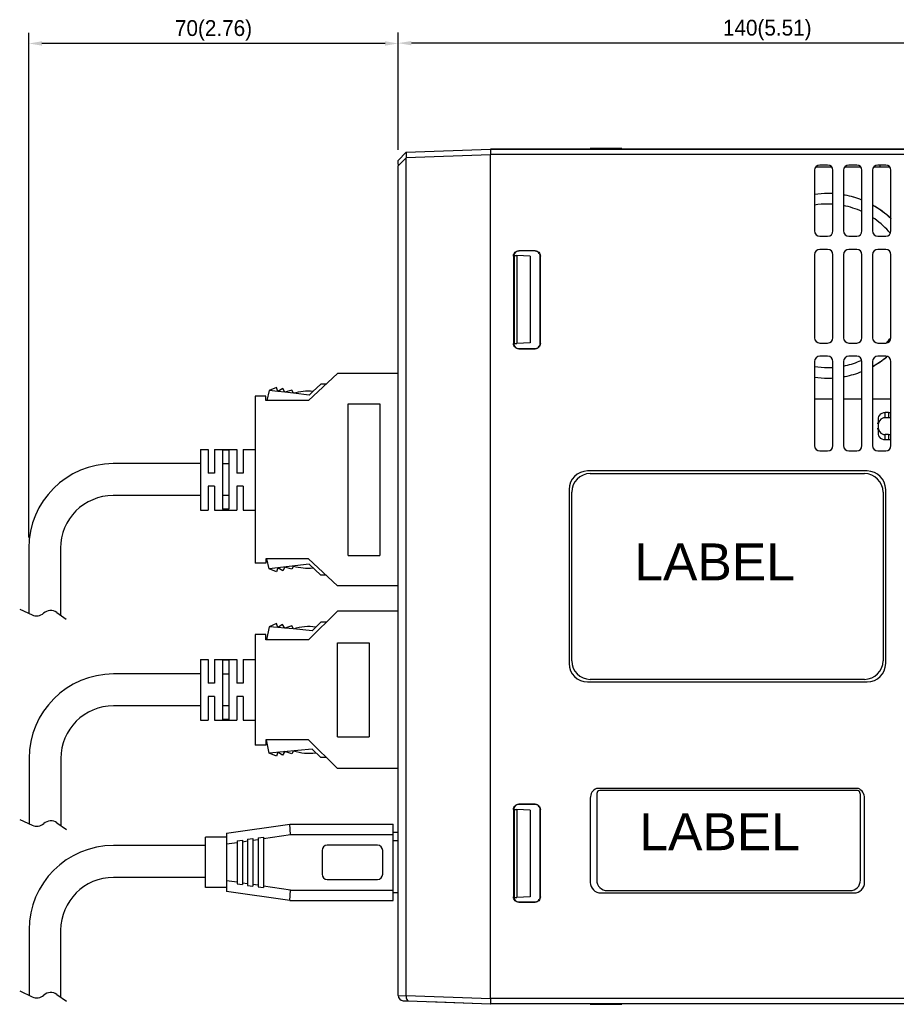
# Model space of a CAD drawing. Extents: x 101 to 1769, y -117 to 553.
# Tile 19 of 60: x 347 to 514, y 207 to 393. Entities that reach past the tile are written whole.
import ezdxf

# ---------------------------------------------------------------- set-up
doc = ezdxf.new("R2010")
doc.units = 0
doc.header["$LTSCALE"] = 23.1
doc.header["$MEASUREMENT"] = 0
doc.linetypes.add('CENTER', pattern=[0.6, 0.375, -0.075, 0.075, -0.075])
doc.layers.get('0').update_dxf_attribs({"linetype": 'CONTINUOUS'})
doc.layers.get('Defpoints').update_dxf_attribs({"linetype": 'CONTINUOUS'})
doc.layers.add('DEFAULT_1', color=7, linetype='CENTER')
doc.dimstyles.get("Standard").update_dxf_attribs({"dimtxt": 3, "dimasz": 2.5, "dimexe": 2, "dimexo": 2, "dimgap": 0.5, "dimtad": 1, "dimdec": 1, "dimzin": 0, "dimdsep": 46, "dimtxsty": 'Standard', "dimcen": 3, "dimadec": 0, "dimazin": 0, "dimtfac": 1, "dimtdec": 1, "dimtofl": 0, "dimtmove": 1, "dimatfit": 3, "dimfxl": 0, "dimtolj": 1, "dimtzin": 0, "dimarcsym": 0})

# ---------------------------------------------------------------- blocks, each defined once
blk = doc.blocks.new('*D7')
at = {"color": 0, "linetype": 'Continuous', "lineweight": -2}
for p, q in [((419.24, 368.83), (419.24, 390.89)), ((559.14, 370.99), (559.14, 390.89)), ((556.64, 388.89), (421.74, 388.89))]:
    blk.add_line(p, q, dxfattribs=at)
at = {"color": 0, "linetype": 'Continuous'}
for points in [[(421.74, 389.3), (421.74, 388.47), (419.24, 388.89)], [(556.64, 389.3), (556.64, 388.47), (559.14, 388.89)]]:
    blk.add_solid(points, dxfattribs=at)
at = {"layer": 'Defpoints', "color": 0, "linetype": 'Continuous'}
for p in [(419.24, 388.89), (559.14, 368.99), (419.24, 366.83)]:
    blk.add_point(p, dxfattribs=at)
at = {"color": 0, "linetype": 'Continuous', "insert": (489.19, 391.37), "char_height": 3, "attachment_point": 5}
blk.add_mtext('\\A1;{\\f新細明體|b0|i0|c136|p54;140(5.51)}', dxfattribs=at)
blk = doc.blocks.new('*D10')
at = {"color": 0, "lineweight": -2}
for p, q in [((349.22, 295.18), (349.22, 390.83)), ((419.24, 368.67), (419.24, 390.83)), ((416.74, 388.83), (351.72, 388.83))]:
    blk.add_line(p, q, dxfattribs=at)
at = {"color": 0}
for points in [[(351.72, 389.25), (351.72, 388.41), (349.22, 388.83)], [(416.74, 389.25), (416.74, 388.41), (419.24, 388.83)]]:
    blk.add_solid(points, dxfattribs=at)
at = {"layer": 'Defpoints', "color": 0}
for p in [(349.22, 388.83), (419.24, 366.67), (349.22, 293.18)]:
    blk.add_point(p, dxfattribs=at)
at = {"color": 0, "insert": (384.23, 391.3), "char_height": 3, "attachment_point": 5}
blk.add_mtext('\\A1;{\\f新細明體|b0|i0|c136|p54;70(2.76)}', dxfattribs=at)

msp = doc.modelspace()

# ---------------------------------------------------------------- linework, layer by layer
at = {"color": 7, "linetype": 'Continuous'}
for p, q in [((420.74, 368.23), (419.24, 366.67)), ((420.74, 368.23), (436.74, 368.78)), ((420.74, 368.23), (436.74, 368.78)), ((420.74, 368.23), (420.74, 368.23)), ((420.74, 367.23), (436.74, 367.79)), ((436.74, 368.79), (559.14, 368.79)), ((559.14, 368.79), (436.74, 368.79)), ((436.74, 368.78), (436.74, 367.79)), ((436.74, 207.78), (436.74, 367.79)), ((559.14, 367.79), (436.74, 367.79)), ((456.84, 368.89), (455.64, 368.89)), ((455.64, 368.89), (455.64, 368.79)), ((455.64, 368.89), (455.64, 368.79)), ((457.74, 368.89), (456.84, 368.89)), ((458.24, 368.89), (457.74, 368.89)), ((459.04, 368.89), (458.24, 368.89)), ((459.54, 368.89), (459.04, 368.89)), ((460.44, 368.89), (459.54, 368.89)), ((461.64, 368.89), (460.44, 368.89)), ((461.64, 368.89), (461.64, 368.79)), ((461.64, 368.89), (461.64, 368.79)), ((420.74, 367.18), (419.24, 365.63)), ((419.24, 365.96), (419.24, 366.67)), ((419.24, 365.98), (419.24, 365.63)), ((420.74, 208.34), (420.74, 367.18)), ((419.24, 208.37), (419.24, 365.63)), ((498.14, 364.79), (498.14, 353.29)), ((501.42, 365.39), (498.36, 365.39)), ((500.64, 365.79), (499.14, 365.79)), ((501.64, 353.29), (501.64, 364.79)), ((503.64, 364.79), (503.64, 353.29)), ((506.92, 365.39), (503.86, 365.39)), ((506.14, 365.79), (504.64, 365.79)), ((507.14, 353.29), (507.14, 364.79)), ((509.14, 364.79), (509.14, 353.29)), ((512.42, 365.39), (509.36, 365.39)), ((511.64, 365.79), (510.14, 365.79)), ((510.6, 365.39), (510.6, 365.79)), ((512.64, 353.29), (512.64, 364.79)), ((499.14, 352.29), (500.64, 352.29)), ((504.64, 352.29), (506.14, 352.29)), ((510.14, 352.29), (511.64, 352.29)), ((445.19, 349.53), (442.09, 349.53)), ((442.09, 349.53), (442.14, 349.49)), ((445.14, 349.49), (442.14, 349.49)), ((445.19, 349.53), (445.14, 349.49)), ((500.64, 349.79), (499.14, 349.79)), ((506.14, 349.79), (504.64, 349.79)), ((511.64, 349.79), (510.14, 349.79)), ((441.09, 348.53), (441.11, 348.73)), ((441.09, 348.53), (441.09, 331.94)), ((441.09, 348.53), (441.12, 348.51)), ((441.12, 348.51), (441.14, 348.49)), ((441.14, 348.63), (441.24, 348.63)), ((441.24, 348.63), (441.74, 348.61)), ((441.24, 348.63), (441.24, 331.94)), ((444.24, 348.52), (441.74, 348.61)), ((441.74, 348.61), (441.74, 331.96)), ((444.24, 348.52), (444.24, 332.05)), ((446.18, 348.53), (446.14, 348.49)), ((446.14, 331.98), (446.14, 348.49)), ((446.18, 331.94), (446.18, 348.53)), ((498.14, 348.79), (498.14, 333.04)), ((501.64, 333.04), (501.64, 348.79)), ((503.64, 348.79), (503.64, 333.04)), ((507.14, 333.04), (507.14, 348.79)), ((509.14, 348.79), (509.14, 333.04)), ((512.64, 333.04), (512.64, 348.79)), ((441.09, 331.94), (441.14, 331.98)), ((441.14, 331.94), (441.24, 331.94)), ((441.14, 331.94), (441.16, 331.79)), ((441.24, 331.94), (441.74, 331.96)), ((444.24, 332.05), (441.74, 331.96)), ((442.09, 330.94), (442.14, 330.99)), ((442.09, 330.94), (445.19, 330.94)), ((442.14, 330.99), (445.14, 330.99)), ((445.19, 330.94), (445.14, 330.99)), ((446.18, 331.94), (446.14, 331.98)), ((499.14, 332.04), (500.64, 332.04)), ((504.64, 332.04), (506.14, 332.04)), ((510.14, 332.04), (511.64, 332.04)), ((498.14, 328.54), (498.14, 312.59)), ((500.64, 329.54), (499.14, 329.54)), ((501.64, 312.59), (501.64, 328.54)), ((503.64, 328.54), (503.64, 312.59)), ((506.14, 329.54), (504.64, 329.54)), ((507.14, 312.59), (507.14, 328.54)), ((509.14, 328.54), (509.14, 312.59)), ((511.64, 329.54), (510.14, 329.54)), ((512.64, 312.59), (512.64, 328.54)), ((501.64, 321.39), (498.14, 321.39)), ((507.14, 321.39), (503.64, 321.39)), ((512.64, 321.39), (509.14, 321.39)), ((510.27, 317.15), (510.27, 317.84)), ((512.14, 318.89), (511.54, 318.89)), ((511.54, 317.89), (511.54, 318.89)), ((512.14, 317.89), (511.54, 317.89)), ((512.14, 318.89), (512.14, 317.89)), ((510.24, 316.79), (510.04, 316.79)), ((510.24, 315.79), (510.04, 315.79)), ((510.24, 316.79), (510.24, 316.84)), ((510.24, 316.79), (510.24, 316.84)), ((510.24, 316.79), (510.26, 316.79)), ((510.24, 316.79), (510.24, 315.79)), ((510.24, 315.73), (510.24, 315.79)), ((510.24, 315.73), (510.24, 315.79)), ((510.24, 315.79), (510.26, 315.79)), ((510.27, 314.73), (510.27, 315.41)), ((512.14, 314.68), (511.54, 314.68)), ((511.54, 313.69), (511.54, 314.68)), ((512.14, 313.69), (511.54, 313.69)), ((512.14, 314.68), (512.14, 313.69)), ((499.14, 311.59), (500.64, 311.59)), ((504.64, 311.59), (506.14, 311.59)), ((510.14, 311.59), (511.64, 311.59)), ((508.14, 307.79), (455.14, 307.79)), ((455.64, 307.29), (507.64, 307.29)), ((451.64, 304.29), (451.64, 271.29)), ((511.64, 271.29), (511.64, 304.29)), ((452.14, 271.79), (452.14, 303.79)), ((511.14, 303.79), (511.14, 271.79)), ((455.14, 267.79), (508.14, 267.79)), ((507.64, 268.29), (455.64, 268.29)), ((505.86, 247.23), (457.86, 247.23)), ((442.09, 244.63), (442.14, 244.59)), ((445.19, 244.63), (442.09, 244.63)), ((445.14, 244.59), (442.14, 244.59)), ((445.19, 244.63), (445.14, 244.59)), ((455.64, 245.79), (455.64, 229.79)), ((456.86, 246.23), (456.86, 230.23)), ((506.86, 230.23), (506.86, 246.23)), ((507.64, 229.79), (507.64, 245.79)), ((441.09, 243.63), (441.14, 243.59)), ((441.09, 243.63), (441.09, 227.04)), ((441.14, 243.63), (441.24, 243.63)), ((441.24, 243.63), (441.74, 243.61)), ((441.24, 243.63), (441.24, 226.94)), ((444.24, 243.52), (441.74, 243.61)), ((441.74, 243.61), (441.74, 226.96)), ((444.24, 243.52), (444.24, 227.05)), ((446.18, 243.63), (446.14, 243.59)), ((446.14, 227.08), (446.14, 243.59)), ((446.18, 227.04), (446.18, 243.63)), ((386.7, 239.1), (398.7, 240.85)), ((398.7, 240.85), (418.3, 240.85)), ((398.84, 238.85), (398.7, 240.85)), ((418.3, 226.35), (418.3, 240.85)), ((386.7, 239.1), (386.7, 228.1)), ((418.3, 239.34), (419.24, 239.34)), ((386.7, 238.35), (382.7, 238.35)), ((382.7, 228.85), (382.7, 238.35)), ((386.7, 237.08), (388.7, 237.37)), ((388.7, 237.67), (389.7, 237.82)), ((388.7, 237.67), (388.7, 229.52)), ((389.7, 237.82), (389.7, 229.38)), ((389.7, 237.51), (390.7, 237.66)), ((390.7, 237.96), (391.7, 238.11)), ((390.7, 237.96), (390.7, 229.23)), ((391.7, 238.11), (391.7, 229.09)), ((391.7, 237.81), (392.7, 237.95)), ((392.7, 238.26), (393.7, 238.4)), ((392.7, 238.26), (392.7, 228.94)), ((393.7, 238.1), (398.84, 238.85)), ((393.7, 238.4), (393.7, 228.8)), ((398.84, 238.85), (418.3, 238.85)), ((418.3, 237.74), (419.24, 237.74)), ((404.8, 235.85), (404.8, 231.35)), ((415.3, 236.85), (405.8, 236.85)), ((416.3, 231.35), (416.3, 235.85)), ((388.7, 229.83), (386.7, 230.12)), ((390.7, 229.54), (389.7, 229.68)), ((405.8, 230.35), (415.3, 230.35)), ((386.7, 228.85), (382.7, 228.85)), ((398.7, 226.35), (386.7, 228.1)), ((388.7, 229.52), (389.7, 229.38)), ((390.7, 229.23), (391.7, 229.09)), ((392.7, 229.24), (391.7, 229.39)), ((392.7, 228.94), (393.7, 228.8)), ((398.84, 228.35), (393.7, 229.1)), ((398.7, 226.35), (398.84, 228.35)), ((398.84, 228.35), (418.3, 228.35)), ((418.3, 227.85), (419.24, 227.85)), ((457.64, 227.79), (505.64, 227.79)), ((458.86, 228.23), (504.86, 228.23)), ((398.7, 226.35), (418.3, 226.35)), ((441.09, 227.04), (441.12, 227.06)), ((441.1, 226.93), (441.09, 227.04)), ((441.12, 227.06), (441.14, 227.08)), ((441.14, 226.94), (441.24, 226.94)), ((441.15, 226.94), (441.16, 226.89)), ((441.16, 226.89), (441.21, 226.7)), ((441.24, 226.94), (441.74, 226.96)), ((444.24, 227.05), (441.74, 226.96)), ((442.09, 226.04), (442.14, 226.09)), ((442.09, 226.04), (445.19, 226.04)), ((442.14, 226.09), (445.14, 226.09)), ((445.19, 226.04), (445.14, 226.09)), ((446.18, 227.04), (446.14, 227.08)), ((419.24, 208.37), (420.74, 208.32)), ((420.2, 207.36), (421.14, 207.33)), ((420.2, 207.36), (421.14, 207.33)), ((420.74, 208.34), (436.74, 207.78)), ((421.14, 207.33), (436.74, 206.78)), ((421.14, 207.33), (436.74, 206.78)), ((425, 207.19), (436.64, 206.79)), ((559.14, 207.79), (436.74, 207.79)), ((436.74, 207.78), (436.74, 206.78)), ((436.66, 206.79), (436.64, 206.79)), ((436.68, 206.79), (436.66, 206.79)), ((559.14, 206.79), (436.74, 206.79)), ((559.14, 206.79), (436.74, 206.79)), ((455.64, 206.69), (455.64, 206.79)), ((455.64, 206.69), (455.64, 206.79)), ((455.64, 206.69), (456.84, 206.69)), ((456.84, 206.69), (457.74, 206.69)), ((457.74, 206.69), (458.24, 206.69)), ((458.24, 206.69), (459.04, 206.69)), ((459.04, 206.69), (459.54, 206.69)), ((459.54, 206.69), (460.44, 206.69)), ((460.44, 206.69), (461.64, 206.69)), ((461.64, 206.69), (461.64, 206.79)), ((461.64, 206.69), (461.64, 206.79))]:
    msp.add_line(p, q, dxfattribs=at)
msp.add_line((506.46, 247.61), (456.81, 247.61))
for points in [[(420.74, 368.23), (420.74, 368.21), (420.73, 368.15), (420.72, 368.06), (420.72, 367.93), (420.72, 367.78), (420.73, 367.61), (420.74, 367.42), (420.74, 367.23)], [(420.74, 367.23), (420.74, 367.21), (420.74, 367.2), (420.74, 367.18)], [(441.11, 348.73), (441.17, 348.92), (441.26, 349.09), (441.38, 349.24), (441.53, 349.36), (441.71, 349.46), (441.89, 349.51), (442.09, 349.53)], [(442.14, 349.49), (441.94, 349.47), (441.75, 349.41), (441.58, 349.32), (441.43, 349.19), (441.31, 349.04), (441.21, 348.87), (441.16, 348.68), (441.15, 348.64)], [(446.14, 348.49), (446.12, 348.68), (446.06, 348.87), (445.97, 349.04), (445.85, 349.19), (445.69, 349.32), (445.52, 349.41), (445.33, 349.47), (445.14, 349.49)], [(445.19, 349.53), (445.38, 349.51), (445.57, 349.46), (445.74, 349.36), (445.89, 349.24), (446.02, 349.09), (446.11, 348.92), (446.17, 348.73), (446.18, 348.53)], [(442.09, 330.94), (441.89, 330.96), (441.71, 331.01), (441.53, 331.11), (441.38, 331.23), (441.26, 331.38), (441.17, 331.56), (441.11, 331.74), (441.09, 331.94)], [(441.16, 331.79), (441.21, 331.6), (441.31, 331.43), (441.43, 331.28), (441.58, 331.15), (441.75, 331.06), (441.94, 331.01), (442.14, 330.99)], [(445.14, 330.99), (445.33, 331.01), (445.52, 331.06), (445.69, 331.15), (445.85, 331.28), (445.97, 331.43), (446.06, 331.6), (446.12, 331.79), (446.14, 331.98)], [(446.18, 331.94), (446.17, 331.74), (446.11, 331.56), (446.02, 331.38), (445.89, 331.23), (445.74, 331.11), (445.57, 331.01), (445.38, 330.96), (445.19, 330.94)], [(511.54, 317.89), (511.25, 317.85), (510.97, 317.75), (510.72, 317.58), (510.51, 317.36), (510.36, 317.09), (510.26, 316.79)], [(510.27, 317.84), (510.37, 318.13), (510.53, 318.39), (510.74, 318.6), (510.99, 318.76), (511.26, 318.85), (511.54, 318.89)], [(512.14, 318.89), (512.42, 318.85), (512.64, 318.78)], [(512.64, 317.77), (512.43, 317.85), (512.14, 317.89)], [(510.24, 316.84), (510.24, 316.94), (510.25, 317.05), (510.27, 317.15)], [(510.27, 315.41), (510.25, 315.52), (510.24, 315.62), (510.24, 315.73)], [(510.26, 315.79), (510.35, 315.48), (510.51, 315.21), (510.72, 314.98), (510.97, 314.81), (511.25, 314.71), (511.54, 314.68)], [(511.54, 313.69), (511.26, 313.72), (510.99, 313.81), (510.74, 313.97), (510.53, 314.18), (510.37, 314.44), (510.27, 314.73)], [(512.14, 314.68), (512.43, 314.71), (512.64, 314.79)], [(512.64, 313.8), (512.42, 313.72), (512.14, 313.69)], [(441.09, 243.63), (441.11, 243.83), (441.17, 244.02), (441.26, 244.19), (441.38, 244.34), (441.53, 244.46), (441.71, 244.56), (441.89, 244.61), (442.09, 244.63)], [(442.14, 244.59), (441.94, 244.57), (441.75, 244.51), (441.58, 244.42), (441.43, 244.29), (441.31, 244.14), (441.21, 243.97), (441.16, 243.78), (441.14, 243.64)], [(446.14, 243.59), (446.12, 243.78), (446.06, 243.97), (445.97, 244.14), (445.85, 244.29), (445.69, 244.42), (445.52, 244.51), (445.33, 244.57), (445.14, 244.59)], [(445.19, 244.63), (445.38, 244.61), (445.57, 244.56), (445.74, 244.46), (445.89, 244.34), (446.02, 244.19), (446.11, 244.02), (446.17, 243.83), (446.18, 243.63)], [(442.09, 226.04), (441.89, 226.06), (441.71, 226.11), (441.53, 226.21), (441.38, 226.33), (441.26, 226.48), (441.17, 226.66), (441.11, 226.84), (441.1, 226.93)], [(441.21, 226.7), (441.31, 226.53), (441.43, 226.38), (441.58, 226.25), (441.75, 226.16), (441.94, 226.11), (442.14, 226.09)], [(445.14, 226.09), (445.33, 226.11), (445.52, 226.16), (445.69, 226.25), (445.85, 226.38), (445.97, 226.53), (446.06, 226.7), (446.12, 226.89), (446.14, 227.08)], [(446.18, 227.04), (446.17, 226.84), (446.11, 226.66), (446.02, 226.48), (445.89, 226.33), (445.74, 226.21), (445.57, 226.11), (445.38, 226.06), (445.19, 226.04)], [(420.74, 208.32), (420.74, 208.33), (420.74, 208.33), (420.74, 208.34)], [(420.74, 208.32), (420.76, 207.93), (420.85, 207.61), (420.98, 207.4), (421.14, 207.33)]]:
    msp.add_lwpolyline(points, dxfattribs=at)
for centre, radius, start, end in [((499.14, 364.79), 1, 90, 180), ((500.64, 364.79), 1, 0, 90), ((504.64, 364.79), 1, 90, 180), ((506.14, 364.79), 1, 0, 90), ((510.14, 364.79), 1, 90, 180), ((511.64, 364.79), 1, 0, 90), ((500.64, 342.89), 17.5, 90, 98.2379), ((500.64, 342.89), 17.5, 90, 98.1529), ((500.64, 342.89), 17.5, 86.7048, 90), ((500.64, 342.89), 17.5, 86.7815, 90), ((500.64, 342.89), 15.5, 90, 99.2468), ((500.64, 342.89), 15.5, 86.3467, 90), ((500.64, 342.89), 17.5, 79.1123, 80.1466), ((500.64, 342.89), 17.5, 79.0831, 80.1145), ((500.64, 342.89), 17.5, 68.2305, 79.1123), ((500.64, 342.89), 17.5, 68.175, 79.0831), ((500.64, 342.89), 15.5, 65.2372, 78.8735), ((500.64, 342.89), 17.5, 46.6379, 60.9655), ((500.64, 342.89), 17.5, 46.5882, 60.7956), ((500.64, 342.89), 15.5, 41.8164, 56.7497), ((499.14, 353.29), 1, 180, 270), ((500.64, 353.29), 1, 270, 0), ((504.64, 353.29), 1, 180, 270), ((506.14, 353.29), 1, 270, 0), ((510.14, 353.29), 1, 180, 270), ((511.64, 353.29), 1, 270, 0), ((500.64, 342.89), 15.5, 41.0491, 41.8164), ((500.64, 342.89), 15.5, 39.9706, 41.0491), ((499.14, 348.79), 1, 90, 180), ((500.64, 348.79), 1, 0, 90), ((504.64, 348.79), 1, 90, 180), ((506.14, 348.79), 1, 0, 90), ((510.14, 348.79), 1, 90, 180), ((511.64, 348.79), 1, 0, 90), ((499.14, 333.04), 1, 180, 270), ((500.64, 333.04), 1, 270, 0), ((504.64, 333.04), 1, 180, 270), ((506.14, 333.04), 1, 270, 0), ((510.14, 333.04), 1, 180, 270), ((511.64, 333.04), 1, 270, 0), ((500.64, 342.89), 15.5, 315.3129, 317.7033), ((500.64, 342.89), 15.5, 317.7033, 320.5363), ((499.14, 328.54), 1, 90, 180), ((500.64, 328.54), 1, 0, 90), ((500.64, 342.89), 15.5, 281.1234, 292.7549), ((504.64, 328.54), 1, 90, 180), ((506.14, 328.54), 1, 0, 90), ((500.64, 342.89), 15.5, 292.7549, 294.2658), ((500.64, 342.89), 15.5, 294.2658, 294.5352), ((500.64, 342.89), 17.5, 299.0381, 308.4939), ((510.14, 328.54), 1, 90, 180), ((500.64, 342.89), 17.5, 299.2044, 309.4864), ((500.64, 342.89), 17.5, 308.4939, 309.4824), ((511.64, 328.54), 1, 0, 90), ((500.64, 342.89), 17.5, 309.4824, 309.8901), ((500.64, 342.89), 17.5, 309.4864, 309.8032), ((500.64, 342.89), 15.5, 260.7565, 270), ((500.64, 342.89), 15.5, 270, 273.6549), ((500.64, 342.89), 17.5, 280.8886, 291.825), ((500.64, 342.89), 17.5, 261.7621, 270), ((500.64, 342.89), 17.5, 261.8486, 270), ((500.64, 342.89), 17.5, 270, 273.2952), ((500.64, 342.89), 17.5, 270, 273.2199), ((500.64, 342.89), 17.5, 279.858, 280.8566), ((500.64, 342.89), 17.5, 279.8855, 280.8886), ((500.64, 342.89), 17.5, 280.8566, 291.7747), ((499.14, 312.59), 1, 180, 270), ((500.64, 312.59), 1, 270, 0), ((504.64, 312.59), 1, 180, 270), ((506.14, 312.59), 1, 270, 0), ((510.14, 312.59), 1, 180, 270), ((511.64, 312.59), 1, 270, 0), ((455.14, 304.29), 3.5, 90, 180), ((455.64, 303.79), 3.5, 90, 180), ((507.64, 303.79), 3.5, 0, 90), ((508.14, 304.29), 3.5, 0, 90), ((455.14, 271.29), 3.5, 180, 270), ((455.64, 271.79), 3.5, 180, 270), ((507.64, 271.79), 3.5, 270, 0), ((508.14, 271.29), 3.5, 270, 0), ((457.64, 245.79), 2, 114.3047, 180), ((458.86, 246.23), 2, 156.1406, 180), ((457.86, 245.23), 2, 90, 114.3047), ((505.86, 245.23), 2, 65.6953, 90), ((505.64, 245.79), 2, 0, 65.6953), ((504.86, 246.23), 2, 0, 23.8594), ((405.8, 235.85), 1, 90, 180), ((415.3, 235.85), 1, 0, 90), ((405.8, 231.35), 1, 180, 270), ((415.3, 231.35), 1, 270, 0), ((457.64, 229.79), 2, 180, 270), ((458.86, 230.23), 2, 180, 270), ((504.86, 230.23), 2, 270, 0), ((505.64, 229.79), 2, 270, 0), ((420.24, 208.36), 1, 179.4385, 268)]:
    msp.add_arc(centre, radius, start, end, dxfattribs=at)
at = {"layer": 'DEFAULT_1', "color": 0, "linetype": 'Continuous'}
for p, q in [((407.74, 326.29), (402.24, 321.14)), ((419.24, 326.29), (407.74, 326.29)), ((394.81, 323.05), (394.34, 321.14)), ((396.17, 323.61), (394.81, 323.05)), ((396.41, 322.86), (394.81, 323.05)), ((396.41, 322.86), (396.17, 323.61)), ((397.34, 323.41), (396.41, 322.86)), ((397.75, 322.7), (397.34, 323.41)), ((399.05, 323.11), (397.75, 322.7)), ((399.4, 322.51), (399.05, 323.11)), ((404.55, 324.23), (403.08, 322.85)), ((405.54, 324.23), (404.55, 324.23)), ((392.14, 321.99), (392.14, 290.29)), ((394.14, 321.99), (392.14, 321.99)), ((394.14, 321.14), (394.14, 321.99)), ((402.24, 321.14), (394.14, 321.14)), ((397.75, 322.7), (396.41, 322.86)), ((399.4, 322.51), (397.75, 322.7)), ((402.35, 322.17), (399.4, 322.51)), ((403.08, 322.85), (402.35, 322.17)), ((409.74, 291.74), (409.74, 320.54)), ((409.74, 320.54), (415.74, 320.54)), ((415.74, 320.54), (415.74, 291.74)), ((381.74, 311.89), (383.24, 311.89)), ((381.74, 311.89), (383.24, 311.89)), ((381.74, 311.89), (381.74, 309.39)), ((383.24, 311.89), (383.24, 309.39)), ((384.44, 311.89), (385.94, 311.89)), ((384.44, 311.89), (385.94, 311.89)), ((384.44, 311.89), (384.44, 309.39)), ((385.94, 311.89), (387.14, 311.89)), ((387.14, 311.75), (385.94, 311.75)), ((385.94, 311.75), (385.94, 309.14)), ((387.14, 311.89), (388.64, 311.89)), ((387.14, 311.75), (387.14, 309.14)), ((388.64, 311.89), (388.64, 309.39)), ((389.84, 311.89), (392.14, 311.89)), ((389.84, 311.89), (392.14, 311.89)), ((389.84, 311.89), (389.84, 309.39)), ((381.7, 309.18), (365.22, 309.18)), ((381.74, 309.39), (381.74, 309.33)), ((381.74, 309.33), (381.74, 302.94)), ((383.24, 309.39), (383.24, 307.39)), ((384.44, 309.39), (384.44, 307.39)), ((385.94, 309.14), (385.94, 303.14)), ((387.14, 309.14), (385.94, 309.14)), ((387.14, 309.14), (387.14, 303.14)), ((388.64, 309.39), (388.64, 307.39)), ((389.84, 309.39), (389.84, 307.39)), ((384.44, 307.39), (383.24, 307.39)), ((389.84, 307.39), (388.64, 307.39)), ((384.44, 304.89), (383.24, 304.89)), ((383.24, 304.89), (383.24, 302.89)), ((384.44, 304.89), (384.44, 302.89)), ((389.84, 304.89), (388.64, 304.89)), ((388.64, 304.89), (388.64, 302.89)), ((389.84, 304.89), (389.84, 302.89)), ((381.7, 303.13), (365.22, 303.13)), ((381.74, 302.94), (381.74, 302.89)), ((381.74, 302.89), (381.74, 300.39)), ((383.24, 302.89), (383.24, 300.39)), ((384.44, 302.89), (384.44, 300.39)), ((385.94, 303.14), (385.94, 300.52)), ((387.14, 303.14), (385.94, 303.14)), ((387.14, 303.14), (387.14, 300.52)), ((388.64, 302.89), (388.64, 300.39)), ((389.84, 302.89), (389.84, 300.39)), ((387.14, 300.52), (385.94, 300.52)), ((381.74, 300.39), (383.24, 300.39)), ((381.74, 300.39), (383.24, 300.39)), ((384.44, 300.39), (385.94, 300.39)), ((384.44, 300.39), (385.94, 300.39)), ((385.94, 300.39), (387.14, 300.39)), ((387.14, 300.39), (388.64, 300.39)), ((387.14, 300.39), (388.64, 300.39)), ((389.84, 300.39), (392.14, 300.39)), ((389.84, 300.39), (392.14, 300.39)), ((349.22, 293.18), (349.22, 280.78)), ((355.22, 293.13), (355.22, 280.46)), ((409.74, 291.74), (415.74, 291.74)), ((394.14, 290.29), (392.14, 290.29)), ((394.14, 291.14), (394.14, 290.29)), ((402.24, 291.14), (394.14, 291.14)), ((394.81, 289.22), (394.34, 291.14)), ((402.35, 290.1), (394.81, 289.22)), ((396.41, 289.41), (396.17, 288.67)), ((397.34, 288.86), (396.41, 289.41)), ((397.75, 289.57), (397.34, 288.86)), ((399.05, 289.16), (397.75, 289.57)), ((399.4, 289.76), (399.05, 289.16)), ((407.74, 285.99), (402.24, 291.14)), ((404.55, 288.05), (402.35, 290.1)), ((396.17, 288.67), (394.81, 289.22)), ((405.54, 288.05), (404.55, 288.05)), ((419.24, 285.99), (407.74, 285.99)), ((347.49, 281.61), (349.83, 280.49)), ((354.51, 280.96), (356.3, 279.71)), ((407.74, 281.19), (402.24, 275.79)), ((419.24, 281.19), (407.74, 281.19)), ((394.81, 278.26), (394.27, 275.79)), ((396.16, 278.85), (394.81, 278.26)), ((396.41, 278.12), (394.81, 278.26)), ((396.41, 278.12), (396.16, 278.85)), ((397.33, 278.69), (396.41, 278.12)), ((397.76, 277.99), (396.41, 278.12)), ((397.76, 277.99), (397.33, 278.69)), ((399.05, 278.43), (397.76, 277.99)), ((399.41, 277.84), (399.05, 278.43)), ((403.62, 278.21), (402.91, 277.51)), ((404.55, 279.13), (403.62, 278.21)), ((405.64, 279.13), (404.55, 279.13)), ((392.14, 276.79), (392.14, 255.79)), ((394.14, 276.79), (392.14, 276.79)), ((394.14, 275.79), (394.14, 276.79)), ((399.41, 277.84), (397.76, 277.99)), ((402.91, 277.51), (399.41, 277.84)), ((402.24, 275.79), (394.14, 275.79)), ((407.74, 257.39), (407.74, 275.19)), ((407.74, 275.19), (413.74, 275.19)), ((413.74, 275.19), (413.74, 257.39)), ((381.74, 272.04), (383.24, 272.04)), ((381.74, 272.04), (381.74, 269.54)), ((381.74, 272.04), (383.24, 272.04)), ((383.24, 272.04), (383.24, 269.54)), ((384.44, 272.04), (385.94, 272.04)), ((384.44, 272.04), (385.94, 272.04)), ((384.44, 272.04), (384.44, 269.54)), ((385.94, 272.04), (387.14, 272.04)), ((385.94, 271.9), (385.94, 269.29)), ((387.14, 271.9), (385.94, 271.9)), ((387.14, 272.04), (388.64, 272.04)), ((387.14, 271.9), (387.14, 269.29)), ((388.64, 272.04), (388.64, 269.54)), ((389.84, 272.04), (389.84, 269.54)), ((389.84, 272.04), (392.14, 272.04)), ((389.84, 272.04), (392.14, 272.04)), ((381.76, 269.31), (365.28, 269.31)), ((381.74, 269.54), (381.74, 263.04)), ((383.24, 269.54), (383.24, 267.54)), ((384.44, 269.54), (384.44, 267.54)), ((387.14, 269.29), (385.94, 269.29)), ((385.94, 269.29), (385.94, 263.29)), ((387.14, 269.29), (387.14, 263.29)), ((388.64, 269.54), (388.64, 267.54)), ((389.84, 269.54), (389.84, 267.54)), ((384.44, 267.54), (383.24, 267.54)), ((389.84, 267.54), (388.64, 267.54)), ((381.76, 263.26), (365.28, 263.26)), ((383.24, 265.04), (383.24, 263.04)), ((384.44, 265.04), (383.24, 265.04)), ((384.44, 265.04), (384.44, 263.04)), ((385.94, 263.29), (385.94, 260.67)), ((387.14, 263.29), (385.94, 263.29)), ((387.14, 263.29), (387.14, 260.67)), ((388.64, 265.04), (388.64, 263.04)), ((389.84, 265.04), (388.64, 265.04)), ((389.84, 265.04), (389.84, 263.04)), ((381.74, 263.04), (381.74, 260.54)), ((383.24, 263.04), (383.24, 260.54)), ((384.44, 263.04), (384.44, 260.54)), ((388.64, 263.04), (388.64, 260.54)), ((389.84, 263.04), (389.84, 260.54)), ((381.74, 260.54), (383.24, 260.54)), ((381.74, 260.54), (383.24, 260.54)), ((384.44, 260.54), (385.94, 260.54)), ((384.44, 260.54), (385.94, 260.54)), ((387.14, 260.67), (385.94, 260.67)), ((385.94, 260.54), (387.14, 260.54)), ((387.14, 260.54), (388.64, 260.54)), ((387.14, 260.54), (388.64, 260.54)), ((389.84, 260.54), (392.14, 260.54)), ((389.84, 260.54), (392.14, 260.54)), ((394.14, 255.79), (392.14, 255.79)), ((394.14, 256.79), (394.14, 255.79)), ((402.24, 256.79), (394.14, 256.79)), ((394.81, 254.31), (394.27, 256.79)), ((407.74, 251.39), (402.24, 256.79)), ((407.74, 257.39), (413.74, 257.39)), ((402.91, 255.06), (394.81, 254.31)), ((396.16, 253.72), (394.81, 254.31)), ((396.41, 254.46), (396.16, 253.72)), ((397.33, 253.89), (396.41, 254.46)), ((397.76, 254.58), (397.33, 253.89)), ((399.05, 254.15), (397.76, 254.58)), ((399.41, 254.73), (399.05, 254.15)), ((404.55, 253.45), (402.91, 255.06)), ((349.28, 253.31), (349.28, 240.91)), ((355.28, 253.26), (355.28, 240.59)), ((405.64, 253.45), (404.55, 253.45)), ((419.24, 251.39), (407.74, 251.39)), ((347.55, 241.74), (349.88, 240.62)), ((354.56, 241.09), (356.35, 239.84)), ((382.7, 236.78), (365.26, 236.78)), ((382.7, 230.73), (365.26, 230.73)), ((349.26, 220.78), (349.26, 208.39)), ((355.26, 220.73), (355.26, 208.07)), ((347.54, 209.21), (349.87, 208.1)), ((354.55, 208.57), (356.34, 207.31))]:
    msp.add_line(p, q, dxfattribs=at)
for centre, radius, start, end in [((402.1, 313.31), 9.59, 84.1649, 106.3689), ((365.22, 293.18), 16, 90, 180), ((365.22, 293.13), 10, 90, 180), ((402.1, 298.96), 9.59, 253.6311, 275.8351), ((350.69, 282.3), 2, 244.4626, 311.9494), ((353.36, 279.32), 2, 55.008, 131.9494), ((402.35, 268.7), 9.59, 82.3971, 107.8291), ((365.28, 253.31), 16, 90, 180), ((365.28, 253.26), 10, 90, 180), ((402.35, 263.87), 9.59, 252.1709, 277.6029), ((350.74, 242.43), 2, 244.4626, 311.9494), ((353.41, 239.46), 2, 55.008, 131.9494), ((365.26, 220.78), 16, 90, 180), ((365.26, 220.73), 10, 90, 180), ((350.73, 209.9), 2, 244.4626, 311.9494), ((353.4, 206.93), 2, 55.008, 131.9494)]:
    msp.add_arc(centre, radius, start, end, dxfattribs=at)

# ---------------------------------------------------------------- texts
at = {"linetype": 'Continuous', "char_height": 7, "width": 75.9518, "attachment_point": 1}
for insert in [(463.99, 294.05), (464.94, 242.9)]:
    msp.add_mtext('{\\fArial|b0|i0|c0|p34;LABEL}', dxfattribs=dict(at, insert=insert))

# ---------------------------------------------------------------- dimensions: what is measured, and where the dimension line sits
dim = msp.add_linear_dim(base=(349.22, 388.83), p1=(419.24, 366.67), p2=(349.22, 293.18), text='{\\f新細明體|b0|i0|c136|p54;70(2.76)}', dimstyle='Standard')
dim.commit()
dim.dimension.update_dxf_attribs({"geometry": '*D10', "text_midpoint": (384.23, 391.3)})
at = {"color": 7, "linetype": 'Continuous'}
dim = msp.add_linear_dim(base=(419.24, 388.89), p1=(559.14, 368.99), p2=(419.24, 366.83), angle=180, text='{\\f新細明體|b0|i0|c136|p54;140(5.51)}', dimstyle='Standard', dxfattribs=at)
dim.commit()
dim.dimension.update_dxf_attribs({"geometry": '*D7', "text_midpoint": (489.19, 391.37)})

doc.saveas('drawing.dxf')
